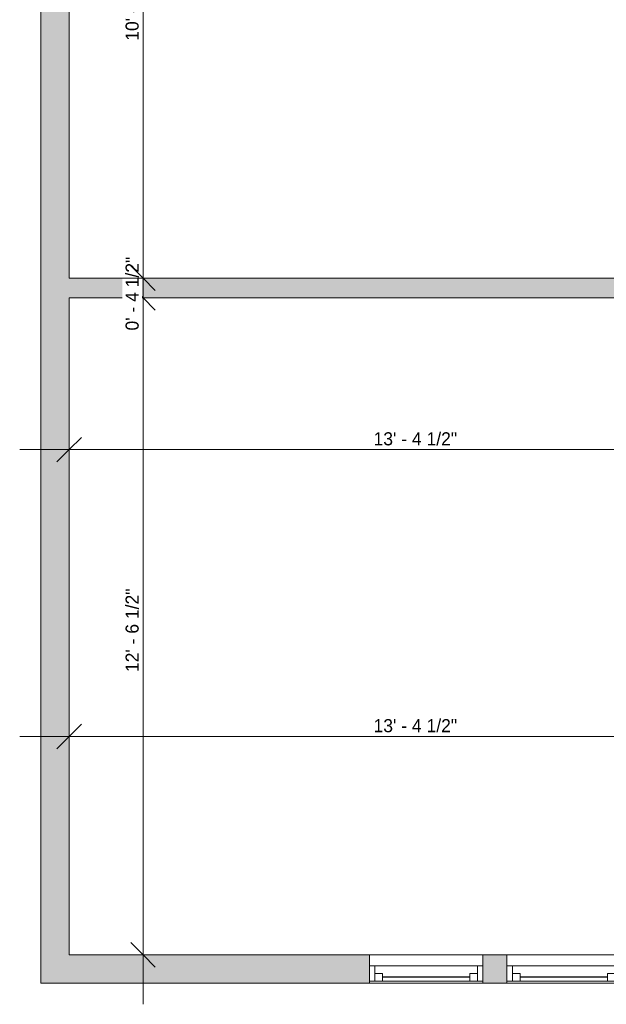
# Model space of a CAD drawing. Header units: inches. Extents: x -243 to 81, y -57 to 344.
# Tile 1 of 4: x -243 to -109, y -57 to 169. Entities that reach past the tile are written whole.
import ezdxf

# ---------------------------------------------------------------- set-up
doc = ezdxf.new("R2010")
doc.units = ezdxf.units.IN
doc.header["$MEASUREMENT"] = 0
for name, color, linetype, lineweight in [('A-ANNO-DIMS', 211, 'Continuous', 9), ('A-ANNO-DIMS-96', 211, 'Continuous', 9), ('A-GLAZ', 151, 'Continuous', 9), ('A-WALL', 90, 'Continuous', 9), ('A-WALL-PATT', 111, 'Continuous', 9)]:
    doc.layers.add(name, color=color, linetype=linetype, lineweight=lineweight)
doc.styles.add('Inter', font='txt', dxfattribs={"height": 3})
doc.dimstyles.new('Linear_-_1_32__Inter__Imperial__SMALL', dxfattribs={"dimscale": 12, "dimtxt": 3.974399, "dimasz": 0.46875, "dimexe": 0.944882, "dimexo": 0.629921, "dimgap": 0, "dimtad": 1, "dimrnd": 0.25, "dimzin": 1, "dimdsep": 46, "dimlunit": 4, "dimtxsty": 'Inter', "dimblk1": 'OBLIQUE', "dimblk2": 'OBLIQUE', "dimsah": 1, "dimcen": 0.09, "dimdle": 0.944882, "dimazin": 0, "dimtfac": 1, "dimtdec": 4, "dimtix": 1, "dimtmove": 0, "dimatfit": 3, "dimfxl": 1, "dimtvp": 1, "dimtfill": 1, "dimfrac": 2, "dimtolj": 1, "dimtzin": 0, "dimarcsym": 2})

# ---------------------------------------------------------------- blocks, each defined once
blk = doc.blocks.new('Planitar-Double-Hung-Single - 48_ x 42_-3113202-103_1 - Second Floor DIM')
at = {"layer": 'A-GLAZ', "lineweight": 18}
for p, q in [((-13, 3.25), (-13, -3.25)), ((-13, 2.75), (-10, 2.75)), ((-11.75, 2.75), (-11.75, -0.75)), ((-10, 2.75), (-10, 1)), ((-1.1875, 2.75), (1.1875, 2.75)), ((10, 2.75), (13, 2.75)), ((10, 2.75), (10, 1)), ((11.75, 2.75), (11.75, -0.75)), ((13, -3.25), (13, 3.25)), ((-11.75, 1), (-10, 1)), ((11.75, 1), (10, 1)), ((-13, -0.75), (-11.75, -0.75)), ((11.75, -0.75), (13, -0.75))]:
    blk.add_line(p, q, dxfattribs=at)
at = {"layer": 'A-GLAZ'}
for p, q in [((13, 3.25), (-13, 3.25)), ((-10, 2.75), (-1.1875, 2.75)), ((1.1875, 2.75), (10, 2.75)), ((11.75, -0.75), (-11.75, -0.75)), ((-13, -3.25), (13, -3.25))]:
    blk.add_line(p, q, dxfattribs=at)
at = {"layer": 'A-GLAZ', "lineweight": 25}
blk.add_line((-10, 1.875), (10, 1.875), dxfattribs=at)
blk = doc.blocks.new('DIMBLOCK6-103_1 - Second Floor DIM')
at = {"layer": 'A-ANNO-DIMS-96', "lineweight": 35}
for p, q in [((-215.14, 104.81), (-217.96, 107.62)), ((-215.14, 104.81), (-212.33, 101.99)), ((-215.14, -45.75), (-217.96, -42.94)), ((-215.14, -45.75), (-212.33, -48.56))]:
    blk.add_line(p, q, dxfattribs=at)
at = {"layer": 'A-ANNO-DIMS-96'}
for p, q in [((-211.56, 104.81), (-226.48, 104.81)), ((-215.14, -57.09), (-215.14, 104.81)), ((-215.14, 104.81), (-211.56, 104.81)), ((-211.56, -45.75), (-226.48, -45.75)), ((-215.14, -45.75), (-211.56, -45.75))]:
    blk.add_line(p, q, dxfattribs=at)
at = {"layer": 'A-ANNO-DIMS-96', "color": 0, "insert": (-219.14, 19.05), "char_height": 3, "width": 25.1579, "attachment_point": 1, "rotation": 90, "line_spacing_factor": 0.9936, "style": 'Inter', "bg_fill": 3, "box_fill_scale": 1.25, "bg_fill_color": 256, "bg_fill_true_color": 13158600, "bg_fill_transparency": 0}
blk.add_mtext('12\' - 6 1/2"', dxfattribs=at)
blk = doc.blocks.new('_Oblique')
at = {"color": 0, "linetype": 'ByBlock', "lineweight": -2}
blk.add_line((-0.5, -0.5), (0.5, 0.5), dxfattribs=at)
blk = doc.blocks.new('DIMBLOCK7-103_1 - Second Floor DIM')
at = {"layer": 'A-ANNO-DIMS-96', "lineweight": 35}
for p, q in [((-215.14, 109.31), (-217.96, 112.12)), ((-215.14, 109.31), (-212.33, 106.49)), ((-215.14, 104.81), (-217.96, 107.62)), ((-215.14, 104.81), (-212.33, 101.99))]:
    blk.add_line(p, q, dxfattribs=at)
at = {"layer": 'A-ANNO-DIMS-96'}
for p, q in [((-211.56, 109.31), (-226.48, 109.31)), ((-215.14, 104.81), (-215.14, 109.31)), ((-215.14, 109.31), (-211.56, 109.31)), ((-211.56, 104.81), (-226.48, 104.81)), ((-215.14, 104.81), (-211.56, 104.81))]:
    blk.add_line(p, q, dxfattribs=at)
at = {"layer": 'A-ANNO-DIMS-96', "color": 0, "insert": (-219.14, 97.32), "char_height": 3, "width": 23.3695, "attachment_point": 1, "rotation": 90, "line_spacing_factor": 0.9936, "style": 'Inter', "bg_fill": 3, "box_fill_scale": 1.25, "bg_fill_color": 256, "bg_fill_true_color": 13158600, "bg_fill_transparency": 0}
blk.add_mtext('0\' - 4 1/2"', dxfattribs=at)
blk = doc.blocks.new('DIMBLOCK8-103_1 - Second Floor DIM')
at = {"layer": 'A-ANNO-DIMS-96'}
for p, q in [((-215.14, 109.31), (-215.14, 252.34)), ((-211.56, 241), (-226.48, 241)), ((-215.14, 241), (-211.56, 241)), ((-211.56, 109.31), (-226.48, 109.31)), ((-215.14, 109.31), (-211.56, 109.31))]:
    blk.add_line(p, q, dxfattribs=at)
at = {"layer": 'A-ANNO-DIMS-96', "lineweight": 35}
for p, q in [((-215.14, 241), (-217.96, 243.81)), ((-215.14, 241), (-212.33, 238.19)), ((-215.14, 109.31), (-217.96, 112.12)), ((-215.14, 109.31), (-212.33, 106.49))]:
    blk.add_line(p, q, dxfattribs=at)
at = {"layer": 'A-ANNO-DIMS-96', "color": 0, "insert": (-219.14, 163.73), "char_height": 3, "width": 27.4234, "attachment_point": 1, "rotation": 90, "line_spacing_factor": 0.9936, "style": 'Inter', "bg_fill": 3, "box_fill_scale": 1.25, "bg_fill_color": 256, "bg_fill_true_color": 13158600, "bg_fill_transparency": 0}
blk.add_mtext('10\' - 11 3/4"', dxfattribs=at)
blk = doc.blocks.new('DIMBLOCK9-103_1 - Second Floor DIM')
at = {"layer": 'A-ANNO-DIMS-96'}
for p, q in [((-232.05, 0.69), (-232.05, 15.61)), ((-71.55, 0.69), (-71.55, 15.61)), ((-243.39, 4.27), (-71.55, 4.27)), ((-232.05, 4.27), (-232.05, 0.69)), ((-71.55, 4.27), (-71.55, 0.69))]:
    blk.add_line(p, q, dxfattribs=at)
at = {"layer": 'A-ANNO-DIMS-96', "lineweight": 35}
for p, q in [((-232.05, 4.27), (-229.23, 7.09)), ((-71.55, 4.27), (-68.73, 7.09)), ((-232.05, 4.27), (-234.86, 1.46)), ((-71.55, 4.27), (-74.36, 1.46))]:
    blk.add_line(p, q, dxfattribs=at)
at = {"layer": 'A-ANNO-DIMS-96', "color": 0, "insert": (-162.35, 8.27), "char_height": 3, "width": 25.3368, "attachment_point": 1, "line_spacing_factor": 0.9936, "style": 'Inter', "bg_fill": 3, "box_fill_scale": 1.25, "bg_fill_color": 256, "bg_fill_true_color": 13158600, "bg_fill_transparency": 0}
blk.add_mtext('13\' - 4 1/2"', dxfattribs=at)
blk = doc.blocks.new('DIMBLOCK29-103_1 - Second Floor DIM')
at = {"layer": 'A-ANNO-DIMS-96'}
for p, q in [((-232.05, 66.44), (-232.05, 81.36)), ((-71.55, 66.44), (-71.55, 81.36)), ((-243.39, 70.02), (-71.55, 70.02)), ((-232.05, 70.02), (-232.05, 66.44)), ((-71.55, 70.02), (-71.55, 66.44))]:
    blk.add_line(p, q, dxfattribs=at)
at = {"layer": 'A-ANNO-DIMS-96', "lineweight": 35}
for p, q in [((-232.05, 70.02), (-229.23, 72.83)), ((-71.55, 70.02), (-68.73, 72.83)), ((-232.05, 70.02), (-234.86, 67.21)), ((-71.55, 70.02), (-74.36, 67.21))]:
    blk.add_line(p, q, dxfattribs=at)
at = {"layer": 'A-ANNO-DIMS-96', "color": 0, "insert": (-162.35, 74.01), "char_height": 3, "width": 25.3368, "attachment_point": 1, "line_spacing_factor": 0.9936, "style": 'Inter', "bg_fill": 3, "box_fill_scale": 1.25, "bg_fill_color": 256, "bg_fill_true_color": 13158600, "bg_fill_transparency": 0}
blk.add_mtext('13\' - 4 1/2"', dxfattribs=at)

msp = doc.modelspace()

# ---------------------------------------------------------------- hatches: boundary and pattern name
at = {"layer": 'A-WALL-PATT'}
for points in [[(-238.547, -52.25), (-232.047, -52.25), (-232.047, 251.5), (-238.547, 251.5), (-238.547, 138.94)], [(-79.334, 104.805), (-71.547, 104.805), (-71.547, 109.305), (-232.047, 109.305), (-232.047, 104.805)]]:
    msp.add_hatch(color=9, dxfattribs=at).paths.add_polyline_path(points, flags=0)
h = msp.add_hatch(color=254, dxfattribs=at)
h.paths.add_polyline_path([(34.953, -52.25), (68.453, -52.25), (68.453, -45.75), (34.953, -45.75), (34.953, -49.818)], flags=0)
h.paths.add_polyline_path([(-232.047, -52.25), (-163.297, -52.25), (-163.297, -45.75), (-232.047, -45.75)], flags=0)
h.paths.add_polyline_path([(-105.797, -52.25), (-17.047, -52.25), (-17.047, -45.75), (-105.797, -45.75)], flags=0)
h.paths.add_polyline_path([(-131.797, -52.25), (-131.797, -45.75), (-137.297, -45.75), (-137.297, -52.25)], flags=0)

# ---------------------------------------------------------------- linework, layer by layer
at = {"layer": 'A-WALL'}
for p, q in [((-238.547, 251.5), (-238.547, -52.25)), ((-232.047, 109.305), (-232.047, 241)), ((-71.547, 109.305), (-232.047, 109.305)), ((-232.047, -45.75), (-232.047, 104.805)), ((-232.047, 104.805), (-71.547, 104.805)), ((-232.047, -45.75), (-163.297, -45.75)), ((-131.797, -45.75), (-137.297, -45.75)), ((-238.547, -52.25), (-163.297, -52.25)), ((-131.797, -52.25), (-137.297, -52.25))]:
    msp.add_line(p, q, dxfattribs=at)

# ---------------------------------------------------------------- block references
at = {"layer": 'A-GLAZ', "rotation": 180}
for p in [(-150.297, -49), (-118.797, -49)]:
    msp.add_blockref('Planitar-Double-Hung-Single - 48_ x 42_-3113202-103_1 - Second Floor DIM', p, dxfattribs=at)

# ---------------------------------------------------------------- next in the draw order: dimensions: what is measured, and where the dimension line sits
at = {"layer": 'A-ANNO-DIMS'}
dim = msp.add_linear_dim(base=(-215.1444, 104.8051), p1=(-219.1219, -45.75), p2=(-219.1219, 104.8051), angle=90, dimstyle='Linear_-_1_32__Inter__Imperial__SMALL', override={"dimpost": '<>', "dimfxl": 150.555118}, dxfattribs=at)
dim.commit()
dim.dimension.update_dxf_attribs({"geometry": 'DIMBLOCK6-103_1 - Second Floor DIM', "text_midpoint": (-216.9404, 29.5276)})

# ---------------------------------------------------------------- next in the draw order: dimensions: what is measured, and where the dimension line sits
dim = msp.add_linear_dim(base=(-215.144, 109.305), p1=(-219.122, 104.805), p2=(-219.122, 109.305), angle=90, dimstyle='Linear_-_1_32__Inter__Imperial__SMALL', override={"dimpost": '<>', "dimfxl": 4.5}, dxfattribs=at)
dim.commit()
dim.dimension.update_dxf_attribs({"geometry": 'DIMBLOCK7-103_1 - Second Floor DIM', "text_midpoint": (-216.94, 107.055)})
for base, p1, p2, picture, middle in [((-71.547, 70.021), (-232.047, 73.999), (-71.547, 73.999), 'DIMBLOCK29-103_1 - Second Floor DIM', (-151.797, 71.817)), ((-71.547, 4.274), (-232.047, 8.251), (-71.547, 8.251), 'DIMBLOCK9-103_1 - Second Floor DIM', (-151.797, 6.07))]:
    dim = msp.add_linear_dim(base=base, p1=p1, p2=p2, dimstyle='Linear_-_1_32__Inter__Imperial__SMALL', override={"dimpost": '<>', "dimfxl": 160.5}, dxfattribs=at)
    dim.commit()
    dim.dimension.update_dxf_attribs({"geometry": picture, "text_midpoint": middle})

# ---------------------------------------------------------------- next in the draw order: dimensions: what is measured, and where the dimension line sits
dim = msp.add_linear_dim(base=(-215.1444, 241), p1=(-219.1219, 109.3051), p2=(-219.1219, 241), angle=90, dimstyle='Linear_-_1_32__Inter__Imperial__SMALL', override={"dimpost": '<>', "dimfxl": 131.694882}, dxfattribs=at)
dim.commit()
dim.dimension.update_dxf_attribs({"geometry": 'DIMBLOCK8-103_1 - Second Floor DIM', "text_midpoint": (-216.9404, 175.1526)})

doc.saveas('drawing.dxf')
